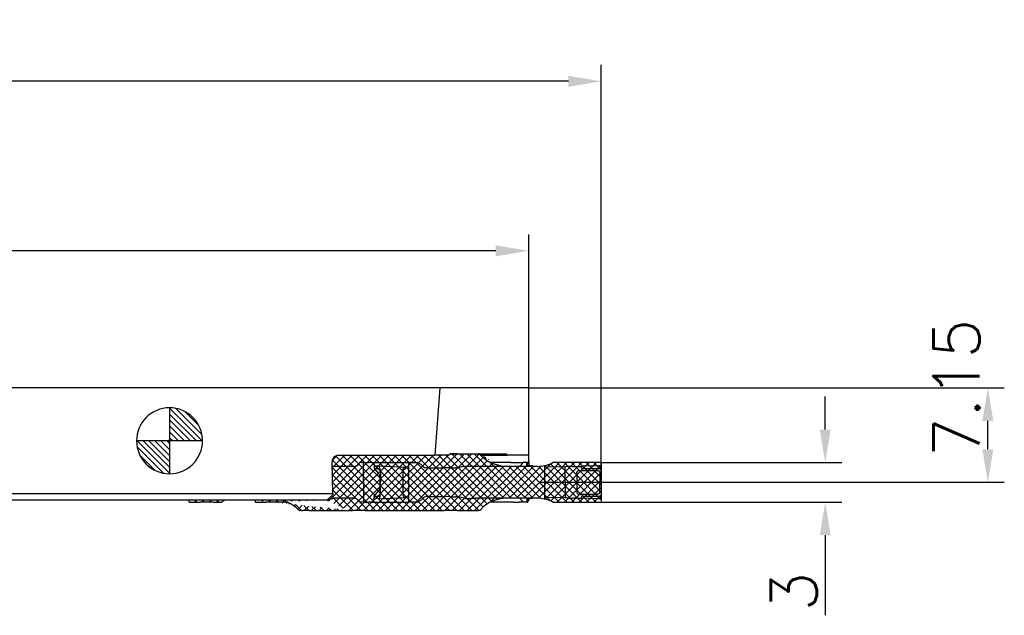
# Model space of a CAD drawing. Header units: millimetres. Extents: x -104 to 63, y -38 to 123.
# Tile 2 of 2: x -11 to 63, y -13 to 32. Entities that reach past the tile are written whole.
import ezdxf

# ---------------------------------------------------------------- set-up
doc = ezdxf.new("R2010")
doc.units = ezdxf.units.MM
doc.header["$PDMODE"] = 1
doc.linetypes.add('CENTER', pattern=[25.399999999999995, 12.7, -6.349999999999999, 0, -6.349999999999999])
doc.layers.get('DEFPOINTS').update_dxf_attribs({"linetype": 'CONTINUOUS'})
for name, color, linetype in [('1', 4, 'CONTINUOUS'), ('2', 7, 'CONTINUOUS'), ('4', 2, 'CENTER'), ('HATCHING', 5, 'CONTINUOUS'), ('SK1', 4, 'CONTINUOUS'), ('SK2', 7, 'CONTINUOUS')]:
    doc.layers.add(name, color=color, linetype=linetype)
doc.styles.add('SIMPLEX', font='simplex')
doc.dimstyles.get("Standard").update_dxf_attribs({"dimtxt": 3.5, "dimasz": 2.5, "dimexe": 1.25, "dimexo": 0, "dimtad": 1, "dimdsep": 46, "dimtxsty": 'SIMPLEX', "dimcen": 0, "dimazin": 2, "dimtfac": 1, "dimtofl": 0, "dimtmove": 0, "dimatfit": 3, "dimfxl": 1, "dimarcsym": 0})

# ---------------------------------------------------------------- blocks, each defined once
blk = doc.blocks.new('*D12')
at = {"layer": '2', "color": 0, "lineweight": -2}
for p, q in [((49.72914069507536, 0.8499999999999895), (49.72914069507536, 3.349999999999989)), ((32.74440921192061, -1.650000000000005), (50.97914069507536, -1.65000000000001)), ((32.74440921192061, -4.650000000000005), (50.97914069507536, -4.650000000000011)), ((49.72914069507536, -7.15000000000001), (49.72914069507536, -13.23333333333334))]:
    blk.add_line(p, q, dxfattribs=at)
at = {"layer": '2', "color": 0}
for points in [[(49.31247402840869, 0.8499999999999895), (50.14580736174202, 0.8499999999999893), (49.72914069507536, -1.65000000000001)], [(49.31247402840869, -7.15000000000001), (50.14580736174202, -7.150000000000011), (49.72914069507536, -4.65000000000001)]]:
    blk.add_solid(points, dxfattribs=at)
at = {"layer": 'DEFPOINTS', "color": 0}
for p in [(32.74440921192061, -1.650000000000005), (32.74440921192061, -4.650000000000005), (49.72914069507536, -4.65000000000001)]:
    blk.add_point(p, dxfattribs=at)
at = {"layer": '2', "color": 0, "insert": (47.35414069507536, -11.44166666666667), "char_height": 3.5, "attachment_point": 5, "rotation": 90, "style": 'SIMPLEX'}
blk.add_mtext('3', dxfattribs=at)
blk = doc.blocks.new('*D14')
at = {"layer": '2', "color": 0, "lineweight": -2}
for p, q in [((27.24440921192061, 4), (63.31491525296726, 3.99999999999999)), ((62.06491525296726, -0.6500000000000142), (62.06491525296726, 1.49999999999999)), ((32.74440921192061, -3.150000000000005), (63.31491525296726, -3.150000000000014))]:
    blk.add_line(p, q, dxfattribs=at)
at = {"layer": '2', "color": 0}
for points in [[(61.6482485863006, 1.49999999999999), (62.48158191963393, 1.49999999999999), (62.06491525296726, 3.99999999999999)], [(61.6482485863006, -0.6500000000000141), (62.48158191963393, -0.6500000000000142), (62.06491525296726, -3.150000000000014)]]:
    blk.add_solid(points, dxfattribs=at)
at = {"layer": 'DEFPOINTS', "color": 0}
for p in [(27.24440921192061, 4), (62.06491525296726, 3.99999999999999), (32.74440921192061, -3.150000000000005)]:
    blk.add_point(p, dxfattribs=at)
at = {"layer": '2', "color": 0, "insert": (59.68991525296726, 3.999999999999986), "char_height": 3.5, "attachment_point": 5, "rotation": 90, "style": 'SIMPLEX'}
blk.add_mtext('7.15', dxfattribs=at)
blk = doc.blocks.new('*D16')
at = {"layer": 'DEFPOINTS', "color": 0}
for p in [(-82.75559078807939, 27.25043125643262), (32.74440921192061, -3.150000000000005), (-82.75559078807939, -4.500000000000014)]:
    blk.add_point(p, dxfattribs=at)
at = {"layer": 'SK2', "color": 0, "lineweight": -2}
for p, q in [((-82.75559078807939, -4.500000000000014), (-82.75559078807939, 28.50043125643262)), ((32.74440921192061, -3.150000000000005), (32.74440921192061, 28.50043125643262)), ((30.24440921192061, 27.25043125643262), (-80.25559078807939, 27.25043125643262))]:
    blk.add_line(p, q, dxfattribs=at)
at = {"layer": 'SK2', "color": 0}
for points in [[(-80.25559078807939, 27.66709792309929), (-80.25559078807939, 26.83376458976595), (-82.75559078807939, 27.25043125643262)], [(30.24440921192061, 27.66709792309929), (30.24440921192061, 26.83376458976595), (32.74440921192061, 27.25043125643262)]]:
    blk.add_solid(points, dxfattribs=at)
at = {"layer": 'SK2', "color": 0, "insert": (-24.5185567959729, 29.62543125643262), "char_height": 3.5, "attachment_point": 5, "style": 'SIMPLEX'}
blk.add_mtext('115.5', dxfattribs=at)
blk = doc.blocks.new('CERO_POINT')
at = {"layer": 'SK2'}
h = blk.add_hatch(dxfattribs=at)
h.set_pattern_fill('ANSI31', color=256, scale=0.1, angle=180, style=0)
h.set_pattern_definition([(225, (5.170976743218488, 0), (0.2245064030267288, -0.2245064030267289), [])])
h.paths.add_polyline_path([(0, -2.5, 0.4142135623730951), (2.5, 0), (0, 0)])
h.paths.add_polyline_path([(0, 0), (0, 2.5, 0.4142135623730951), (-2.5, 0)])
for p, q in [((0, -2.5), (0, 2.5)), ((2.5, 0), (-2.5, 0)), ((0.0900000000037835, 0), (-0.0899999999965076, 0)), ((0, 0.0899999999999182), (0, -0.0899999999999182))]:
    blk.add_line(p, q, dxfattribs=at)
blk.add_circle((0, 0), 2.5, dxfattribs=at)
blk = doc.blocks.new('*D24')
at = {"layer": 'DEFPOINTS', "color": 0}
for p in [(-82.75559078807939, 14.39614410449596), (-82.75559078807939, 4.000000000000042), (27.24440921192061, 4)]:
    blk.add_point(p, dxfattribs=at)
at = {"layer": 'SK2', "color": 0, "lineweight": -2}
for p, q in [((-82.75559078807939, 4.000000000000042), (-82.75559078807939, 15.64614410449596)), ((27.24440921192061, 4), (27.24440921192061, 15.64614410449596)), ((24.74440921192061, 14.39614410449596), (-80.25559078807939, 14.39614410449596))]:
    blk.add_line(p, q, dxfattribs=at)
at = {"layer": 'SK2', "color": 0}
for points in [[(-80.25559078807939, 14.81281077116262), (-80.25559078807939, 13.97947743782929), (-82.75559078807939, 14.39614410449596)], [(24.74440921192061, 14.81281077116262), (24.74440921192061, 13.97947743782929), (27.24440921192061, 14.39614410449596)]]:
    blk.add_solid(points, dxfattribs=at)
at = {"layer": 'SK2', "color": 0, "insert": (-27.75559078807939, 16.77114410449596), "char_height": 3.5, "attachment_point": 5, "style": 'SIMPLEX'}
blk.add_mtext('110', dxfattribs=at)

msp = doc.modelspace()

# ---------------------------------------------------------------- hatches: boundary and pattern name
at = {"layer": 'HATCHING'}
h = msp.add_hatch(dxfattribs=at)
h.set_pattern_fill('ANSI37', color=256, scale=0.125, style=0)
h.set_pattern_definition([(315, (-252.0037366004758, 74.85561381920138), (-0.280633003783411, -0.280633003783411), []), (225, (-252.0037366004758, 74.85561381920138), (-0.280633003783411, 0.280633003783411), [])])
h.paths.add_polyline_path([(3.953447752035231, -4.650000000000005), (3.946905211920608, -4.650000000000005), (3.833950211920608, -4.650000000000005), (3.324601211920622, -4.650000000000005), (2.508439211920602, -4.650000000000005), (2.305464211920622, -4.650000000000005), (1.483488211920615, -4.649999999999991), (1.484153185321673, -4.5), (1.484153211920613, -4.5), (4.204547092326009, -4.5, 0.032229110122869)])
edge = h.paths.add_edge_path()
edge.add_line((6.484907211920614, -4.499993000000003), (6.484907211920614, -4.650000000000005))
edge.add_line((11.93574321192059, -4.5), (6.484907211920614, -4.5))
edge.add_line((6.509708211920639, -4.650000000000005), (7.020029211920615, -4.650000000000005))
edge.add_line((7.020029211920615, -4.650000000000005), (7.32185921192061, -4.650000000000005))
edge.add_line((8.733088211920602, -4.650000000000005), (7.321848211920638, -4.650000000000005))
edge.add_line((8.971990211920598, -4.650000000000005), (8.733076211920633, -4.650000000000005))
edge.add_line((8.967491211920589, -4.648020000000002), (9.278137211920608, -4.811903))
edge.add_line((9.278137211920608, -4.811903), (9.55730021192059, -5.019908))
edge.add_line((9.55730021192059, -5.019908), (9.678132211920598, -5.138379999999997))
edge.add_arc((10.2755942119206, -4.586960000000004), 0.813035, 222.7050489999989, 241.2832110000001, ccw=False)
edge.add_line((9.952503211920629, -5.299999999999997), (9.894735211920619, -5.299999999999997))
edge.add_line((10.01665421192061, -5.299999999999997), (9.952526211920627, -5.299999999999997))
edge.add_line((9.943104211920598, -5.299999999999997), (9.884944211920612, -5.299999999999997))
edge.add_line((10.01665321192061, -5.299999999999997), (10.03557821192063, -5.299999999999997))
edge.add_line((10.03558921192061, -5.299999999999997), (10.10402821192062, -5.299999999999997))
edge.add_line((10.22385321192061, -5.299999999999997), (10.10404321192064, -5.299999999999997))
edge.add_line((10.59242521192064, -5.299999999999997), (10.2238582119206, -5.299999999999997))
edge.add_line((10.5924172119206, -5.299999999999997), (12.73311921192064, -5.299999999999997))
edge.add_line((12.73311721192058, -5.299999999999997), (12.7988962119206, -5.299999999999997))
edge.add_line((12.79887121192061, -5.299999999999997), (13.57387521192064, -5.299999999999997))
edge.add_line((11.93574321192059, -4.5), (12.37226621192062, -4.100000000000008))
edge.add_line((12.38101521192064, -4), (12.37226621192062, -4.100000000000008))
edge.add_line((12.38101521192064, -4), (12.32475321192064, -1.600000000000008))
edge.add_arc((12.8112802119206, -1.586966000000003), 0.486648, 89.56919599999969, 181.534554, ccw=False)
edge.add_line((12.81494221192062, -1.100000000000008), (20.12822821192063, -1.100000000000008))
edge.add_line((21.1902442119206, -1.099999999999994), (20.12822821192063, -1.100000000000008))
edge.add_line((21.1902442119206, -1.099999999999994), (21.19810621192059, -1.079589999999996))
edge.add_line((21.19810621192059, -1.079589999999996), (21.20633921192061, -1.061329))
edge.add_line((21.20633921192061, -1.061329), (21.21490021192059, -1.045309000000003))
edge.add_line((21.21490021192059, -1.045309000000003), (21.2237462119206, -1.031613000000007))
edge.add_line((21.2237462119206, -1.031613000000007), (21.23283221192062, -1.020309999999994))
edge.add_line((21.23283221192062, -1.020309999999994), (21.24211121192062, -1.011459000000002))
edge.add_line((21.24211121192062, -1.011459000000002), (21.25153521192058, -1.005104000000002))
edge.add_line((21.25153521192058, -1.005104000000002), (21.26105721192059, -1.001277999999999))
edge.add_line((21.26105721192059, -1.001277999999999), (21.27062821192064, -1))
edge.add_line((21.66771721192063, -1), (21.27061321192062, -1))
edge.add_line((21.72490921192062, -1), (21.70121521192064, -1))
edge.add_line((21.69992921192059, -1), (21.27061421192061, -1))
edge.add_line((21.72790821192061, -1), (21.73673321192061, -1))
edge.add_line((21.83440121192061, -1), (21.75700521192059, -1))
edge.add_line((21.27062921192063, -1), (23.47568521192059, -1))
edge.add_arc((23.07379021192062, -1.713409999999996), 0.8134669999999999, 40.24524900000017, 61.280576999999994, ccw=False)
edge.add_line((25.1699132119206, -1.918839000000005), (24.71020121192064, -1.811648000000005))
edge.add_line((24.71020121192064, -1.811648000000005), (24.34247421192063, -1.669756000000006))
edge.add_line((24.34247421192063, -1.669756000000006), (24.01166621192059, -1.476674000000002))
edge.add_line((24.01166621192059, -1.476674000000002), (23.76884621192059, -1.269435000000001))
edge.add_line((23.76884621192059, -1.269435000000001), (23.69469321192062, -1.187865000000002))
edge.add_arc((25.36274421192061, -1.266525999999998), 0.6797370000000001, 253.53171099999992, 261.3865749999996, ccw=False)
edge.add_line((25.91648921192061, -1.939999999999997), (25.26095221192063, -1.939999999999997))
edge.add_line((27.94252421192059, -1.939999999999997), (25.91648921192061, -1.939999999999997))
edge.add_arc((27.94248821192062, 0.3355549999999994), 2.275554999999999, 270.000908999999, 282.76115200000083, ccw=False)
edge.add_arc((28.01752821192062, 0.2563590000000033), 2.182011, 281.41478399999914, 289.46032999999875, ccw=False)
edge.add_arc((27.93793621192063, 0.4226230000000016), 2.365197, 289.936415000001, 298.80098499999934, ccw=False)
edge.add_line((32.74440921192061, -1.650000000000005), (29.07741721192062, -1.650000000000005))
edge.add_line((32.74440921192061, -1.650000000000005), (32.74440921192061, -4.650000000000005))
edge.add_line((29.07741721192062, -4.650000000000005), (32.74440921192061, -4.650000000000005))
edge.add_arc((27.93793621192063, -6.722622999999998), 2.365197, 61.19901500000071, 70.06358499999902, ccw=False)
edge.add_arc((28.01752821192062, -6.556359), 2.182011, 70.53967000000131, 78.58521600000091, ccw=False)
edge.add_arc((27.94248821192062, -6.635554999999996), 2.275554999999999, 77.23884799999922, 89.99909100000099, ccw=False)
edge.add_line((27.94248821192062, -4.359999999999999), (25.26715836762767, -4.359999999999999))
edge.add_line((25.26715836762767, -4.359999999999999), (25.07957821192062, -4.399274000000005))
edge.add_line((25.07957821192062, -4.399274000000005), (24.62500121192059, -4.520150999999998))
edge.add_line((24.62500121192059, -4.520150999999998), (24.2732112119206, -4.670417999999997))
edge.add_line((24.2732112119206, -4.670417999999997), (23.97983621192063, -4.855017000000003))
edge.add_line((23.97983621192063, -4.855017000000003), (23.7419592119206, -5.070841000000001))
edge.add_line((23.7419592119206, -5.070841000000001), (23.7055302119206, -5.112328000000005))
edge.add_arc((23.08479321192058, -4.586594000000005), 0.8134619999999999, 298.71937900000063, 319.7369810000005, ccw=False)
edge.add_line((23.4519722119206, -5.299999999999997), (23.39470821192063, -5.299999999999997))
edge.add_line((21.83145221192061, -5.299999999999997), (23.39470821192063, -5.299999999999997))
edge.add_line((21.83440121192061, -5.299999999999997), (21.75700521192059, -5.299999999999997))
edge.add_line((21.72790821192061, -5.299999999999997), (21.73843121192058, -5.299999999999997))
edge.add_line((21.70120421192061, -5.299999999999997), (21.02925921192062, -5.299999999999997))
edge.add_line((21.72490921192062, -5.299999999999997), (21.70121521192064, -5.299999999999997))
edge.add_line((21.75700821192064, -5.299999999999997), (21.73843121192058, -5.299999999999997))
edge.add_line((21.02931921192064, -5.299999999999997), (20.83047421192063, -5.299999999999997))
edge.add_line((14.82479421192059, -5.299999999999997), (20.83047421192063, -5.299999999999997))
edge.add_line((14.8248142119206, -5.299999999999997), (14.10323021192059, -5.299999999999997))
edge.add_line((14.10322921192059, -5.299999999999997), (13.87931521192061, -5.299999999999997))
edge.add_line((13.7515272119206, -5.299999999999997), (13.87929021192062, -5.299999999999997))
edge.add_line((13.57393021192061, -5.299999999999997), (13.71603821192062, -5.299999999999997))
edge.add_line((13.71603821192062, -5.299999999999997), (13.7515042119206, -5.299999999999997))
edge = h.paths.add_edge_path(flags=17)
edge.add_line((23.47568521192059, -5.299999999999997), (23.46277221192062, -5.299999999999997))
edge.add_line((23.46468421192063, -5.299999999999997), (23.45196221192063, -5.299999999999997))

# ---------------------------------------------------------------- linework, layer by layer
at = {"layer": '1'}
for p, q in [((20.4943922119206, 4), (-3.638e-12, 4)), ((20.4943922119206, 4), (20.12822821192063, -1.100000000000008)), ((27.24440921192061, 4), (20.4943922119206, 4)), ((27.24440921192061, -1.170733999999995), (27.24440921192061, 4)), ((12.81494221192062, -1.100000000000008), (20.12822821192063, -1.100000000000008)), ((21.1902442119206, -1.099999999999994), (20.12822821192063, -1.100000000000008)), ((21.66771721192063, -1), (21.27061321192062, -1)), ((21.69992921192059, -1), (21.27061421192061, -1)), ((21.27062921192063, -1), (23.47568521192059, -1)), ((21.72344821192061, -1), (21.69993921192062, -1)), ((21.72490921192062, -1), (21.70121521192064, -1)), ((21.72639621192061, -1), (21.72345021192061, -1)), ((21.72790521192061, -1), (21.72491121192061, -1)), ((21.72639921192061, -1), (21.73675021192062, -1)), ((21.72790821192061, -1), (21.73673321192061, -1)), ((21.75502621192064, -1), (21.73675121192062, -1)), ((21.7476112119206, -1), (21.73843121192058, -1)), ((21.83145721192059, -1), (21.75502421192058, -1)), ((21.83440121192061, -1), (21.75700521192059, -1)), ((23.4519722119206, -1), (23.39470821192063, -1)), ((23.4627822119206, -1), (23.40526421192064, -1)), ((23.46468421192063, -1), (23.45196221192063, -1)), ((23.47568521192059, -1), (23.46277221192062, -1)), ((23.47568521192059, -1), (25.5310212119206, -1)), ((23.61908721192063, -1.099999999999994), (25.61140621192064, -1.099999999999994)), ((27.16778821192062, -1.099999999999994), (25.61140621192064, -1.099999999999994)), ((27.24440921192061, -1.599999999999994), (27.24440921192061, -1.170733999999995)), ((12.38101521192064, -4), (12.32475321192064, -1.600000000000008)), ((12.33283421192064, -1.919506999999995), (12.3702922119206, -1.928998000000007)), ((12.51489221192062, -1.939999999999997), (12.44054321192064, -1.939999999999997)), ((12.79197821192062, -1.939999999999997), (12.51489221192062, -1.939999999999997)), ((12.87078221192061, -1.939999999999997), (12.79197821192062, -1.939999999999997)), ((13.96471321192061, -1.939999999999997), (12.87078221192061, -1.939999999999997)), ((14.70914521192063, -1.650000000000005), (14.41339121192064, -1.650000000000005)), ((14.76228621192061, -1.650000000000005), (14.70914521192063, -1.650000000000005)), ((14.70914521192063, -2.835875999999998), (14.70914521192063, -1.650000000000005)), ((14.76228621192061, -1.650000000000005), (15.07769621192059, -1.650000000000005)), ((15.39998121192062, -1.650000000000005), (15.07769621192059, -1.650000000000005)), ((15.39998121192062, -1.650000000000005), (15.5003352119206, -1.650000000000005)), ((15.5003352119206, -1.650000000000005), (18.14961221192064, -1.650000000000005)), ((15.5003352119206, -1.650000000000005), (15.50637521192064, -2.072671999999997)), ((15.87358321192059, -1.900056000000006), (15.5141152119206, -1.937325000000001)), ((15.5141152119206, -2.110990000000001), (15.91150921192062, -2.110990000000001)), ((15.51854621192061, -2.104039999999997), (15.84577921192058, -2.474935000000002)), ((15.87640621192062, -1.899969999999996), (18.02265821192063, -1.991144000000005)), ((15.9374722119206, -2.098894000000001), (15.9374722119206, -2.120090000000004)), ((17.69592621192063, -2.169575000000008), (17.69592621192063, -4.130425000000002)), ((18.02265821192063, -1.991144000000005), (18.03763621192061, -1.991979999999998)), ((18.14961221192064, -4.650000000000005), (18.14961221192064, -1.650000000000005)), ((18.29798021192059, -1.650000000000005), (18.14961221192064, -1.650000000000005)), ((18.29798021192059, -1.650000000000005), (18.79875821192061, -1.650000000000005)), ((19.10848821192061, -1.834888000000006), (19.12773621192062, -1.851010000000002)), ((19.12773621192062, -1.851010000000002), (19.14431121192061, -1.870142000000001)), ((19.43715521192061, -2.062584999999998), (19.44183621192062, -2.062600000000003)), ((19.68899021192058, -2.060865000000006), (19.44183621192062, -2.062600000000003)), ((19.68899021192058, -2.060865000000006), (20.62222521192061, -2.060955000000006)), ((21.3540132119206, -2.054089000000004), (20.62222521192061, -2.060955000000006)), ((21.3540132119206, -2.054089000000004), (21.71400221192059, -2.054028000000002)), ((23.10709221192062, -1.93853), (23.17611621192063, -1.939999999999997)), ((23.17611621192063, -1.939999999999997), (23.21669521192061, -1.939999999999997)), ((25.26095221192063, -1.939999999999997), (23.21669521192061, -1.939999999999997)), ((24.83067221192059, -1.650000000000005), (24.3086261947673, -1.650000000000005)), ((25.05406321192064, -1.650000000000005), (24.83066421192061, -1.650000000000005)), ((25.17546121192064, -1.650000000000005), (25.05404721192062, -1.650000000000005)), ((25.52818421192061, -1.650000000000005), (25.1754532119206, -1.650000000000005)), ((25.26095221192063, -1.93853), (25.28616621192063, -1.939999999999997)), ((25.91648921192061, -1.939999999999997), (25.26095221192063, -1.939999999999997)), ((25.88207121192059, -1.650000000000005), (25.52818821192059, -1.650000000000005)), ((25.88206921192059, -1.650000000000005), (26.09465521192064, -1.650000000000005)), ((27.94252421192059, -1.939999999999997), (25.91648921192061, -1.939999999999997)), ((26.09465321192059, -1.650000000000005), (26.52106621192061, -1.650000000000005)), ((26.52106621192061, -1.650000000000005), (26.79686521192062, -1.650000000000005)), ((27.09024221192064, -1.650000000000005), (26.79686521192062, -1.650000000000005)), ((27.13630921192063, -1.650000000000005), (27.09024221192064, -1.650000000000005)), ((27.09024221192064, -1.939987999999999), (27.09024221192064, -1.650000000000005)), ((27.13630921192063, -1.650000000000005), (27.1599612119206, -1.650000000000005)), ((27.15803821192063, -1.939987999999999), (27.1599612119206, -1.650000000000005)), ((27.4942112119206, -1.900056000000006), (27.1580722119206, -1.934905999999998)), ((27.4954502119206, -1.899968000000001), (27.15821621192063, -1.913219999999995)), ((27.24440921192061, -1.599999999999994), (27.24440921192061, -1.909833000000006)), ((28.44480621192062, -1.883792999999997), (28.44941721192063, -1.882728)), ((28.4451312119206, -1.883797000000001), (28.4451312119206, -4.416202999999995)), ((28.66729021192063, -2.009152), (28.4451312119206, -2.015895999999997)), ((30.00676421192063, -1.966239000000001), (28.66729021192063, -2.009152)), ((32.74440921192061, -1.650000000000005), (29.07741721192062, -1.650000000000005)), ((30.16729021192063, -1.961281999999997), (30.00676421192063, -1.966239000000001)), ((30.00676421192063, -2.835875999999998), (30.00676421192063, -1.966239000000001)), ((30.98364221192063, -1.949365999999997), (31.2255942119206, -1.941286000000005)), ((31.22560021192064, -1.941286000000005), (31.36440921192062, -1.937325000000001)), ((31.23415221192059, -2.078888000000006), (31.22560021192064, -1.941286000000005)), ((31.23412121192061, -2.078890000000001), (31.29715521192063, -2.107129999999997)), ((31.36440921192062, -2.110990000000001), (31.29717521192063, -2.107129)), ((32.52767421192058, -1.900056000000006), (31.36440921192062, -1.937325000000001)), ((31.36440921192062, -2.110990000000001), (32.65040321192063, -2.110990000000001)), ((32.73442221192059, -2.098894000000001), (32.73442221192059, -2.120090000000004)), ((32.74440921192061, -1.650000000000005), (32.74440921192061, -4.650000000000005)), ((14.70914521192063, -2.968492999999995), (14.70914521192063, -2.835875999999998)), ((14.70914521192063, -3.027828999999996), (14.70914521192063, -2.968492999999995)), ((15.93336621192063, -2.689231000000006), (15.93336621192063, -3.150000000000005)), ((16.00124721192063, -2.345267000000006), (16.00124721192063, -3.150000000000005)), ((30.00676421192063, -2.968492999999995), (30.00676421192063, -2.835875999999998)), ((30.00676421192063, -3.027828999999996), (30.00676421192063, -2.968492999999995)), ((30.88078121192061, -2.437770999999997), (30.88078121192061, -3.150000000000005)), ((31.07413521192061, -2.254000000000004), (32.42471621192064, -2.254000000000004)), ((32.63151621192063, -2.405039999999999), (32.63151621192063, -3.150000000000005)), ((14.70914521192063, -3.033065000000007), (14.70914521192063, -3.027828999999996)), ((14.70914521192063, -3.150000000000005), (14.70914521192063, -3.033065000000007)), ((14.70914521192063, -3.150000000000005), (14.70914521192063, -3.266935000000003)), ((14.70914521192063, -3.266935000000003), (14.70914521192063, -3.272171)), ((14.70914521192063, -3.272171), (14.70914521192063, -3.331507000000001)), ((14.70914521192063, -3.331507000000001), (14.70914521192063, -3.464123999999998)), ((14.70914521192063, -3.464123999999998), (14.70914521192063, -4.650000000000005)), ((15.93336621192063, -3.150000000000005), (15.93336621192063, -3.610769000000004)), ((16.00124721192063, -3.954733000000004), (16.00124721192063, -3.150000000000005)), ((30.00676421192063, -3.033064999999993), (30.00676421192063, -3.027828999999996)), ((30.00676421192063, -3.150000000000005), (30.00676421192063, -3.033064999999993)), ((30.00676421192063, -3.150000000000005), (30.00676421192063, -3.266935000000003)), ((30.00676421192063, -3.266935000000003), (30.00676421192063, -3.272171)), ((30.00676421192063, -3.272171), (30.00676421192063, -3.331507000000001)), ((30.00676421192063, -3.331507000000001), (30.00676421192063, -3.464123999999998)), ((30.00676421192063, -3.464123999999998), (30.00676421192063, -4.333760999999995)), ((30.88078121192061, -3.150000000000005), (30.88078121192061, -3.862228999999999)), ((32.63151621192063, -3.894959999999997), (32.63151621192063, -3.150000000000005)), ((-3.6096e-12, -4), (12.38101521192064, -4)), ((11.93574321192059, -4.5), (12.37226621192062, -4.100000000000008)), ((12.38101521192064, -4), (12.37226621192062, -4.100000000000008)), ((12.51489221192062, -4.359999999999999), (12.44054321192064, -4.359999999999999)), ((12.79197821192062, -4.359999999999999), (12.51489221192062, -4.359999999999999)), ((12.87078221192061, -4.359999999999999), (12.79197821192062, -4.359999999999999)), ((13.96471321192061, -4.359999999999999), (12.87078221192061, -4.359999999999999)), ((15.5003352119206, -4.650000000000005), (15.50637521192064, -4.227327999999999)), ((15.5141152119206, -4.189009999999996), (15.91150921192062, -4.189009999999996)), ((15.87358321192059, -4.399944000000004), (15.5141152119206, -4.362674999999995)), ((15.51854621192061, -4.195959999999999), (15.84577921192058, -3.825064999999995)), ((15.87640621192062, -4.40003), (18.02265821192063, -4.308856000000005)), ((15.9374722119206, -4.179910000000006), (15.9374722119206, -4.201105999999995)), ((18.02265821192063, -4.308856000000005), (18.03763621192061, -4.308019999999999)), ((19.10848821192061, -4.465112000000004), (19.12773621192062, -4.448990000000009)), ((19.12773621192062, -4.448990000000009), (19.14431121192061, -4.429857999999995)), ((19.43715521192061, -4.237414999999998), (19.44183621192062, -4.237400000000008)), ((19.68899021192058, -4.239135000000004), (19.44183621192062, -4.237400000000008)), ((19.68899021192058, -4.239135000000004), (20.62222521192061, -4.239045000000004)), ((21.3540132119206, -4.245911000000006), (20.62222521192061, -4.239045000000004)), ((21.3540132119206, -4.245911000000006), (21.71400221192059, -4.245971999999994)), ((23.10709221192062, -4.361469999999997), (23.17611621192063, -4.359999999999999)), ((23.17611621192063, -4.359999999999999), (23.21669521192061, -4.359999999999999)), ((25.26715836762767, -4.359999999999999), (23.21669521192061, -4.359999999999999)), ((25.26715836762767, -4.359999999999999), (25.07957821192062, -4.399274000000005)), ((27.94248821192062, -4.359999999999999), (25.26715836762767, -4.359999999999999)), ((25.28616621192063, -4.359999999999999), (25.30220721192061, -4.359999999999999)), ((26.5584662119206, -4.359999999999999), (26.55576021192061, -4.359999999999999)), ((27.09024221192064, -4.359988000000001), (27.09024221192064, -4.650000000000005)), ((27.15803821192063, -4.359987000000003), (27.1599612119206, -4.650000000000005)), ((27.4942112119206, -4.399944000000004), (27.1580722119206, -4.365093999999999)), ((27.4954502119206, -4.400031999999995), (27.15821621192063, -4.386780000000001)), ((27.24440921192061, -4.390167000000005), (27.24440921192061, -4.5)), ((28.44480621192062, -4.416206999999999), (28.44941721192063, -4.417271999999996)), ((28.66729021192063, -4.290847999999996), (28.4451312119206, -4.284103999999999)), ((30.00676421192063, -4.333760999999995), (28.66729021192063, -4.290847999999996)), ((30.16729021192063, -4.338718), (30.00676421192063, -4.333760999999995)), ((30.98364221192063, -4.350633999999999), (31.2255942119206, -4.358714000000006)), ((31.07413521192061, -4.046000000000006), (32.42471621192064, -4.046000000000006)), ((31.23415221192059, -4.221112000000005), (31.22560021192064, -4.358714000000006)), ((31.22560021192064, -4.358714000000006), (31.36440921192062, -4.362674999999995)), ((31.23412121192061, -4.221109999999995), (31.29715521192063, -4.192869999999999)), ((31.36440921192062, -4.189009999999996), (31.29717521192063, -4.192870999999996)), ((31.36440921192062, -4.189009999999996), (32.65040321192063, -4.189009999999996)), ((32.52767421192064, -4.399944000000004), (31.36440921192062, -4.362674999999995)), ((32.73442221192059, -4.179910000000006), (32.73442221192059, -4.201105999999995)), ((1.484153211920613, -4.5), (-3.6096e-12, -4.5)), ((1.483488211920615, -4.650000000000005), (1.484153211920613, -4.499994)), ((1.483488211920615, -4.650000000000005), (2.305464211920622, -4.650000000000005)), ((4.202963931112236, -4.5), (1.484153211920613, -4.5)), ((2.508439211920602, -4.650000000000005), (2.305464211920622, -4.650000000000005)), ((3.324599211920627, -4.650000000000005), (2.508439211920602, -4.650000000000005)), ((3.324601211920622, -4.650000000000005), (3.833950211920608, -4.650000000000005)), ((3.833950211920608, -4.650000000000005), (3.94690421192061, -4.650000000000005)), ((3.953447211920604, -4.650000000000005), (3.946905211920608, -4.650000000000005)), ((6.484907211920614, -4.5), (4.202963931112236, -4.5)), ((6.484907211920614, -4.499993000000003), (6.484907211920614, -4.650000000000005)), ((11.93574321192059, -4.5), (6.484907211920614, -4.5)), ((6.509707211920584, -4.650000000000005), (6.484907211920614, -4.650000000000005)), ((6.509708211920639, -4.650000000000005), (7.020029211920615, -4.650000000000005)), ((7.020029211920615, -4.650000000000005), (7.32185921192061, -4.650000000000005)), ((8.733088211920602, -4.650000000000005), (7.321848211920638, -4.650000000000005)), ((8.971990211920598, -4.650000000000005), (8.733076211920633, -4.650000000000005)), ((14.70914521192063, -4.650000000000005), (14.41339121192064, -4.650000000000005)), ((14.76228621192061, -4.650000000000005), (14.70914521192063, -4.650000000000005)), ((14.76228621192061, -4.650000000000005), (15.07769621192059, -4.650000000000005)), ((15.39998121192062, -4.650000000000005), (15.07769621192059, -4.650000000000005)), ((15.39998121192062, -4.650000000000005), (15.5003352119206, -4.650000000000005)), ((15.5003352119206, -4.650000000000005), (18.14961221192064, -4.650000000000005)), ((18.29798021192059, -4.650000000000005), (18.14961221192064, -4.650000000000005)), ((18.79875821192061, -4.650000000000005), (18.29798021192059, -4.650000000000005)), ((24.83067221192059, -4.650000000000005), (24.32101178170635, -4.650000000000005)), ((25.05406321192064, -4.650000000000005), (24.83066421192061, -4.650000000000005)), ((25.17546121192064, -4.650000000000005), (25.05404721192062, -4.650000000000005)), ((25.52818421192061, -4.650000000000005), (25.1754532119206, -4.650000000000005)), ((25.88207121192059, -4.650000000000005), (25.52818821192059, -4.650000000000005)), ((26.09465521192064, -4.650000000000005), (25.88206921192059, -4.650000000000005)), ((26.09465321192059, -4.650000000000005), (26.52106621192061, -4.650000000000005)), ((26.79686521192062, -4.650000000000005), (26.52106621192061, -4.650000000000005)), ((27.09024221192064, -4.650000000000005), (26.79686521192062, -4.650000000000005)), ((27.13630921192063, -4.650000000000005), (27.09024221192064, -4.650000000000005)), ((27.13630921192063, -4.650000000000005), (27.1599612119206, -4.650000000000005)), ((27.15896521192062, -4.5), (27.24440921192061, -4.5)), ((29.07741721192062, -4.650000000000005), (32.74440921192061, -4.650000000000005)), ((9.943104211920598, -5.299999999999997), (9.884944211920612, -5.299999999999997)), ((9.952503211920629, -5.299999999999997), (9.894735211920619, -5.299999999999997)), ((10.00742421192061, -5.299999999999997), (9.943127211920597, -5.299999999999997)), ((10.01665421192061, -5.299999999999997), (9.952526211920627, -5.299999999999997)), ((10.00742321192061, -5.299999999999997), (10.02638921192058, -5.299999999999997)), ((10.01665321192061, -5.299999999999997), (10.03557821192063, -5.299999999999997)), ((10.02640021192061, -5.299999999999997), (10.0949862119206, -5.299999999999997)), ((10.03558921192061, -5.299999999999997), (10.10402821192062, -5.299999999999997)), ((10.21506921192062, -5.299999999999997), (10.09500121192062, -5.299999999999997)), ((10.22385321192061, -5.299999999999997), (10.10404321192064, -5.299999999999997)), ((10.58447821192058, -5.299999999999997), (10.21507321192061, -5.299999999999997)), ((10.59242521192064, -5.299999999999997), (10.2238582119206, -5.299999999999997)), ((10.5844702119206, -5.299999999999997), (12.73254021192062, -5.299999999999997)), ((10.5924172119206, -5.299999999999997), (12.73311921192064, -5.299999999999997)), ((12.73253721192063, -5.299999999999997), (12.79856321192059, -5.299999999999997)), ((12.73311721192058, -5.299999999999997), (12.7988962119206, -5.299999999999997)), ((12.7985372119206, -5.299999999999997), (13.5741372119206, -5.299999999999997)), ((12.79887121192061, -5.299999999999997), (13.57387521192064, -5.299999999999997)), ((13.57393021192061, -5.299999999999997), (13.71603821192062, -5.299999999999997)), ((13.57419221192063, -5.299999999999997), (13.71627221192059, -5.299999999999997)), ((13.71603821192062, -5.299999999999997), (13.7515042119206, -5.299999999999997)), ((13.71627221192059, -5.299999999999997), (13.75172721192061, -5.299999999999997)), ((13.7515272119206, -5.299999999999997), (13.87929021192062, -5.299999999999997)), ((13.75175021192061, -5.299999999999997), (13.87947321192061, -5.299999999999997)), ((14.10322921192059, -5.299999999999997), (13.87931521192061, -5.299999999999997)), ((14.10334221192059, -5.299999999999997), (13.8794982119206, -5.299999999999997)), ((14.8248142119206, -5.299999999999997), (14.10323021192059, -5.299999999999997)), ((14.82472521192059, -5.299999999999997), (14.10334321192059, -5.299999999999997)), ((14.82470621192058, -5.299999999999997), (20.82998721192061, -5.299999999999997)), ((14.82479421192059, -5.299999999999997), (20.83047421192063, -5.299999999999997)), ((15.80844221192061, -5.299999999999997), (16.00512021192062, -5.299999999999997)), ((15.82311321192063, -5.299999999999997), (16.01960421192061, -5.299999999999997)), ((16.00511721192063, -5.299999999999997), (16.04650521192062, -5.299999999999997)), ((16.01960121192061, -5.299999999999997), (16.1958952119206, -5.299999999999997)), ((21.02882721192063, -5.299999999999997), (20.82998821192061, -5.299999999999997)), ((21.02931921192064, -5.299999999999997), (20.83047421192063, -5.299999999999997)), ((21.69992921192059, -5.299999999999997), (21.02876621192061, -5.299999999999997)), ((21.70120421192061, -5.299999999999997), (21.02925921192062, -5.299999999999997)), ((21.72344821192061, -5.299999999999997), (21.69993921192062, -5.299999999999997)), ((21.72490921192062, -5.299999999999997), (21.70121521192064, -5.299999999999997)), ((21.72345021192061, -5.299999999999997), (21.72639621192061, -5.299999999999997)), ((21.72491121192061, -5.299999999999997), (21.72790521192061, -5.299999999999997)), ((21.72639921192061, -5.299999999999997), (21.73675021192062, -5.299999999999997)), ((21.72790821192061, -5.299999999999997), (21.73843121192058, -5.299999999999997)), ((21.75502621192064, -5.299999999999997), (21.73675121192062, -5.299999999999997)), ((21.75700821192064, -5.299999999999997), (21.73843121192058, -5.299999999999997)), ((21.83145721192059, -5.299999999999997), (21.75502421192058, -5.299999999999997)), ((21.83440121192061, -5.299999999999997), (21.75700521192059, -5.299999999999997)), ((21.83145221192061, -5.299999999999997), (23.39470821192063, -5.299999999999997)), ((23.4519722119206, -5.299999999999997), (23.39470821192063, -5.299999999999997)), ((23.46468421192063, -5.299999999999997), (23.45196221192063, -5.299999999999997)), ((23.47568521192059, -5.299999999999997), (23.46277221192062, -5.299999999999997))]:
    msp.add_line(p, q, dxfattribs=at)
for points in [[(21.1902442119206, -1.099999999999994), (21.19810621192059, -1.079589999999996), (21.20633921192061, -1.061329), (21.21490021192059, -1.045309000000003), (21.2237462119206, -1.031613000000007), (21.23283221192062, -1.020309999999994), (21.24211121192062, -1.011459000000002), (21.25153521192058, -1.005104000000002), (21.26105721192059, -1.001277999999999), (21.27062821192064, -1)], [(25.1699132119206, -1.918839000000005), (24.71020121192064, -1.811648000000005), (24.34247421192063, -1.669756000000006), (24.01166621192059, -1.476674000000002), (23.76884621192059, -1.269435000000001), (23.69469321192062, -1.187865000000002)], [(25.5310212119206, -1), (25.5405912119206, -1.001277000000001), (25.5501142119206, -1.005103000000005), (25.55953821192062, -1.011458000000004), (25.56881721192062, -1.020309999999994), (25.57790321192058, -1.031613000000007), (25.58674921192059, -1.045309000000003), (25.59531021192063, -1.061329), (25.6035432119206, -1.079589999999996), (25.61140521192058, -1.099999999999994)], [(27.16778821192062, -1.099999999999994), (27.17672121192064, -1.100893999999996), (27.18562321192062, -1.103573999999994), (27.19446121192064, -1.108030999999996), (27.20320421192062, -1.114247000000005), (27.21182021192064, -1.122201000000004), (27.2202782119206, -1.131864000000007), (27.22854921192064, -1.143202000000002), (27.2366022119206, -1.156174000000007), (27.24440921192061, -1.170733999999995)], [(13.96472121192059, -1.939999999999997), (14.15356421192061, -1.911071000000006), (14.23062121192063, -1.873908), (14.29355621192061, -1.821256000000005)], [(14.41339121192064, -1.650000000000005), (14.40059021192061, -1.672537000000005), (14.3876482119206, -1.694217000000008), (14.3745692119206, -1.715030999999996), (14.36136021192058, -1.734970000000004), (14.3480262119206, -1.754024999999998), (14.33457321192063, -1.772188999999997), (14.3210062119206, -1.789454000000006), (14.30733121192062, -1.805812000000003), (14.29355521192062, -1.821257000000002)], [(15.93747121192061, -2.098894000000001), (15.92501221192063, -1.979054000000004), (15.91064421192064, -1.934868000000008), (15.89265821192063, -1.907644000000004), (15.8799952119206, -1.900459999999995), (15.87358221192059, -1.900056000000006)], [(17.69592621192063, -2.169575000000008), (17.72951621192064, -2.085813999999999), (17.78429921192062, -2.041556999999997), (17.90854921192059, -1.998325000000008), (18.02265821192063, -1.991144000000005)], [(19.14431121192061, -1.870142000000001), (19.24703921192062, -1.980935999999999), (19.3380742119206, -2.039832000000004), (19.43715421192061, -2.062584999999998)], [(22.26447821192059, -1.962040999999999), (21.88664421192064, -2.041375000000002), (21.71400221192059, -2.054028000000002)], [(22.26447721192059, -1.962040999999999), (22.4558482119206, -1.927857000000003), (22.58294421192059, -1.919075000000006), (22.82167421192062, -1.922116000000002), (23.10709121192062, -1.93853)], [(26.55846021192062, -1.939999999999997), (26.5595942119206, -1.939835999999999), (26.56252921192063, -1.938522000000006), (26.57713621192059, -1.926648), (26.67799321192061, -1.821256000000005)], [(26.79686521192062, -1.650000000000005), (26.78416721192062, -1.672537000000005), (26.77132921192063, -1.694216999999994), (26.75835521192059, -1.715030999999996), (26.74525221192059, -1.734970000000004), (26.73202621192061, -1.754024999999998), (26.7186802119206, -1.772188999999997), (26.70522321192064, -1.789454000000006), (26.69165821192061, -1.805812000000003), (26.67799221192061, -1.821257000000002)], [(27.53322721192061, -1.939366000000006), (27.51328521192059, -1.907644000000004), (27.50062321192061, -1.900459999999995), (27.4942112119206, -1.900056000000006)], [(30.88078021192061, -2.43777), (30.8891372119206, -2.375816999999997), (30.91467821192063, -2.323002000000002), (30.95624121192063, -2.284017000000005), (31.01070421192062, -2.261155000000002), (31.07413521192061, -2.254000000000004)], [(32.42471621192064, -2.254000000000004), (32.46612721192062, -2.255973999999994), (32.5035332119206, -2.261877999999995), (32.53661621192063, -2.271662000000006), (32.56509821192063, -2.285245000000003), (32.58873721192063, -2.302509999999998), (32.60733421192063, -2.323312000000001), (32.62073021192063, -2.347475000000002), (32.62881421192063, -2.374795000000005), (32.63151621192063, -2.405039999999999)], [(13.96472121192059, -4.359999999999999), (14.15356421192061, -4.388929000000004), (14.23062121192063, -4.426091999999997), (14.29355621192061, -4.478744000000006)], [(14.29355521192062, -4.478743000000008), (14.30733121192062, -4.494188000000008), (14.3210062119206, -4.510546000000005), (14.33457321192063, -4.527810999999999), (14.3480262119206, -4.545974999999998), (14.36136021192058, -4.565030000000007), (14.3745692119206, -4.584969), (14.3876482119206, -4.605783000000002), (14.40059021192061, -4.627463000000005), (14.41339121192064, -4.650000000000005)], [(15.93747121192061, -4.201105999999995), (15.92501221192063, -4.320946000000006), (15.91064421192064, -4.365132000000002), (15.89265821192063, -4.392356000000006), (15.8799952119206, -4.399540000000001), (15.87358221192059, -4.399943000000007)], [(17.69592621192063, -4.130425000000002), (17.72951621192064, -4.214185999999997), (17.78429921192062, -4.258442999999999), (17.90854921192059, -4.301675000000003), (18.02265821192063, -4.308856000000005)], [(19.14431121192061, -4.429857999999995), (19.24703921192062, -4.319063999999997), (19.3380742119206, -4.260168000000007), (19.43715421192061, -4.237414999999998)], [(22.26447821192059, -4.337958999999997), (21.88664421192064, -4.258624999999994), (21.71400221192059, -4.245971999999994)], [(22.26447721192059, -4.337958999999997), (22.4558482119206, -4.372143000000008), (22.58294421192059, -4.380925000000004), (22.82167421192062, -4.377885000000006), (23.10709121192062, -4.361469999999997)], [(25.07957821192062, -4.399274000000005), (24.62500121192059, -4.520150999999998), (24.2732112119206, -4.670417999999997), (23.97983621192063, -4.855017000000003), (23.7419592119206, -5.070841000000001), (23.7055302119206, -5.112328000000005)], [(26.55846021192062, -4.359999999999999), (26.5595942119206, -4.360163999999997), (26.56252921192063, -4.361478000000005), (26.57713621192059, -4.373351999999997), (26.67799321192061, -4.478744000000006)], [(26.67799221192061, -4.478742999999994), (26.69165821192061, -4.494187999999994), (26.70522321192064, -4.510546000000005), (26.7186802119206, -4.527810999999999), (26.73202621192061, -4.545974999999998), (26.74525221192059, -4.565030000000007), (26.75835521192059, -4.584969), (26.77132921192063, -4.605783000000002), (26.78416721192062, -4.627463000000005), (26.79686521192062, -4.650000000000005)], [(27.53323821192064, -4.360607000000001), (27.51328521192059, -4.392356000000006), (27.50062321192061, -4.399540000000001), (27.4942112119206, -4.399943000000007)], [(30.88078021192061, -3.862229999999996), (30.8891372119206, -3.924182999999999), (30.91467821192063, -3.976997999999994), (30.95624121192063, -4.015983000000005), (31.01070421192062, -4.038844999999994), (31.07413521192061, -4.046000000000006)], [(32.63151621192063, -3.894959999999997), (32.62881421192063, -3.925205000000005), (32.62073021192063, -3.952524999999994), (32.60733421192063, -3.976687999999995), (32.58873721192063, -3.997489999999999), (32.56509821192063, -4.014754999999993), (32.53661621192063, -4.028338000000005), (32.5035332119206, -4.038122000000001), (32.46612721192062, -4.044026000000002), (32.42471621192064, -4.046000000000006)], [(8.553272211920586, -4.499611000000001), (8.967491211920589, -4.648020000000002)], [(8.967491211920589, -4.648020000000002), (9.278137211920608, -4.811903), (9.55730021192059, -5.019908), (9.678132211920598, -5.138379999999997)]]:
    msp.add_lwpolyline(points, dxfattribs=at)
for centre, radius, start, end in [((12.8112802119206, -1.586966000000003), 0.486648, 89.56919599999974, 181.5345539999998), ((23.07379021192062, -1.713409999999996), 0.8134669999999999, 40.24524900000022, 61.28057699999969), ((23.08479221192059, -1.713407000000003), 0.813463, 40.26303799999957, 61.28061199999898), ((12.44774621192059, -1.668390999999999), 0.271787, 253.4477680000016, 268.4808150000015), ((15.55485021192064, -2.071899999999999), 0.048485, 180.9124570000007, 221.518447), ((15.91170021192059, -2.152007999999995), 0.04102, 51.07988299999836, 90.26796499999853), ((15.48260421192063, -2.378009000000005), 0.522893, 17.41497999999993, 29.55418699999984), ((15.58107821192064, -2.349179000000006), 0.420241, 0.533440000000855, 17.68264999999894), ((16.98210821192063, -5.052293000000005), 3.856745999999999, 56.53932200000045, 61.90005999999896), ((25.36274421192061, -1.266525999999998), 0.6797370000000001, 253.5317109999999, 261.3865749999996), ((27.94248821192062, 0.3355549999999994), 2.275554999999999, 270.000908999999, 282.7611520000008), ((28.01752821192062, 0.2563590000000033), 2.182011, 281.4147839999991, 289.4603299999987), ((27.93793621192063, 0.4226230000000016), 2.365197, 289.9364150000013, 298.8009849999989), ((30.51351521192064, -11.59108399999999), 9.635864, 89.68275400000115, 92.05909200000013), ((30.62374221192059, 7.721322), 9.677228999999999, 269.6632539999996, 272.1313109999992), ((32.53506421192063, -2.099498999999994), 0.199452, 0.1738670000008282, 92.12209800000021), ((32.65472521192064, -2.467731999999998), 0.356712, 77.08820599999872, 90.694064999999), ((15.60834321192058, -2.698588), 0.32564, 1.649119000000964, 43.28778000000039), ((15.60834321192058, -3.601411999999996), 0.32564, 316.7122199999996, 358.3508810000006), ((12.16204021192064, -3.635666), 0.76422, 261.8927719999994, 285.8125050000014), ((12.44774621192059, -4.631608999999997), 0.271787, 91.51918499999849, 106.5522319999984), ((15.55485221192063, -4.228103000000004), 0.048488, 138.4807169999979, 179.0840740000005), ((15.91170021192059, -4.147992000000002), 0.04102, 269.7320350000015, 308.9201170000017), ((15.48260421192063, -3.921991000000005), 0.522893, 330.4458130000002, 342.5850200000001), ((15.58107821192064, -3.950821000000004), 0.420241, 342.317350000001, 359.4665600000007), ((16.98210821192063, -1.247707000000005), 3.856745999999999, 298.0999400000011, 303.4606779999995), ((27.94248821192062, -6.635554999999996), 2.275554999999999, 77.23884799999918, 89.99909100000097), ((28.01752821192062, -6.556359), 2.182011, 70.53967000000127, 78.58521600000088), ((30.51351521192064, 5.291083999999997), 9.635864, 267.9409079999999, 270.3172459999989), ((30.62374221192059, -14.021322), 9.677228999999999, 87.86868900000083, 90.33674600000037), ((32.53506421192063, -4.200501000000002), 0.199452, 267.8779019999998, 359.8261330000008), ((32.65472521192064, -3.832267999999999), 0.356712, 269.305935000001, 282.9117940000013), ((5.24133321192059, -6.520745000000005), 2.271196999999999, 117.2059519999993, 124.5448940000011), ((10.2755942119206, -4.586960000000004), 0.813035, 222.7050489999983, 241.2832110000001), ((23.08479321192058, -4.586594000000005), 0.8134619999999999, 298.719379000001, 319.7369809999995), ((27.93793621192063, -6.722622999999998), 2.365197, 61.19901500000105, 70.06358499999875)]:
    msp.add_arc(centre, radius, start, end, dxfattribs=at)
at = {"layer": '4'}
msp.add_line((28.15455166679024, -3.150000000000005), (33.41744019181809, -3.150000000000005), dxfattribs=at)
at = {"layer": 'SK1'}
for p, q in [((-3.638e-12, 4), (-82.75559078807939, 3.999999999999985)), ((-82.75559078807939, -4.000000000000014), (-3.6096e-12, -4)), ((-3.6096e-12, -4.5), (-82.75559078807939, -4.500000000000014))]:
    msp.add_line(p, q, dxfattribs=at)

# ---------------------------------------------------------------- block references
at = {"layer": '2', "xscale": -1, "rotation": 180}
msp.add_blockref('CERO_POINT', (-3.638e-12, 0), dxfattribs=at)

# ---------------------------------------------------------------- dimensions: what is measured, and where the dimension line sits
at = {"layer": '2'}
dim = msp.add_linear_dim(base=(62.06491525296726, 3.99999999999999), p1=(32.74440921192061, -3.150000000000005), p2=(27.24440921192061, 4), angle=270, dimstyle='STANDARD', dxfattribs=at)
dim.commit()
dim.dimension.update_dxf_attribs({"geometry": '*D14', "text_midpoint": (62.06491525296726, 3.999999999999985), "dimtype": 160})
dim = msp.add_linear_dim(base=(49.72914069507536, -4.65000000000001), p1=(32.74440921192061, -1.650000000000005), p2=(32.74440921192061, -4.650000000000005), angle=270, dimstyle='STANDARD', override={"dimdec": 0}, dxfattribs=at)
dim.commit()
dim.dimension.update_dxf_attribs({"geometry": '*D12', "text_midpoint": (47.35414069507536, -11.44166666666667)})
at = {"layer": 'SK2'}
dim = msp.add_linear_dim(base=(-82.75559078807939, 27.25043125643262), p1=(32.74440921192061, -3.150000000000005), p2=(-82.75559078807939, -4.500000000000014), dimstyle='STANDARD', override={"dimdec": 1}, dxfattribs=at)
dim.commit()
dim.dimension.update_dxf_attribs({"geometry": '*D16', "text_midpoint": (-24.5185567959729, 27.25043125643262), "dimtype": 160})
dim = msp.add_linear_dim(base=(-82.75559078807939, 14.39614410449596), p1=(27.24440921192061, 4), p2=(-82.75559078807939, 4.000000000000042), dimstyle='STANDARD', override={"dimdec": 0}, dxfattribs=at)
dim.commit()
dim.dimension.update_dxf_attribs({"geometry": '*D24', "text_midpoint": (-27.75559078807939, 16.77114410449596)})

doc.saveas('drawing.dxf')
